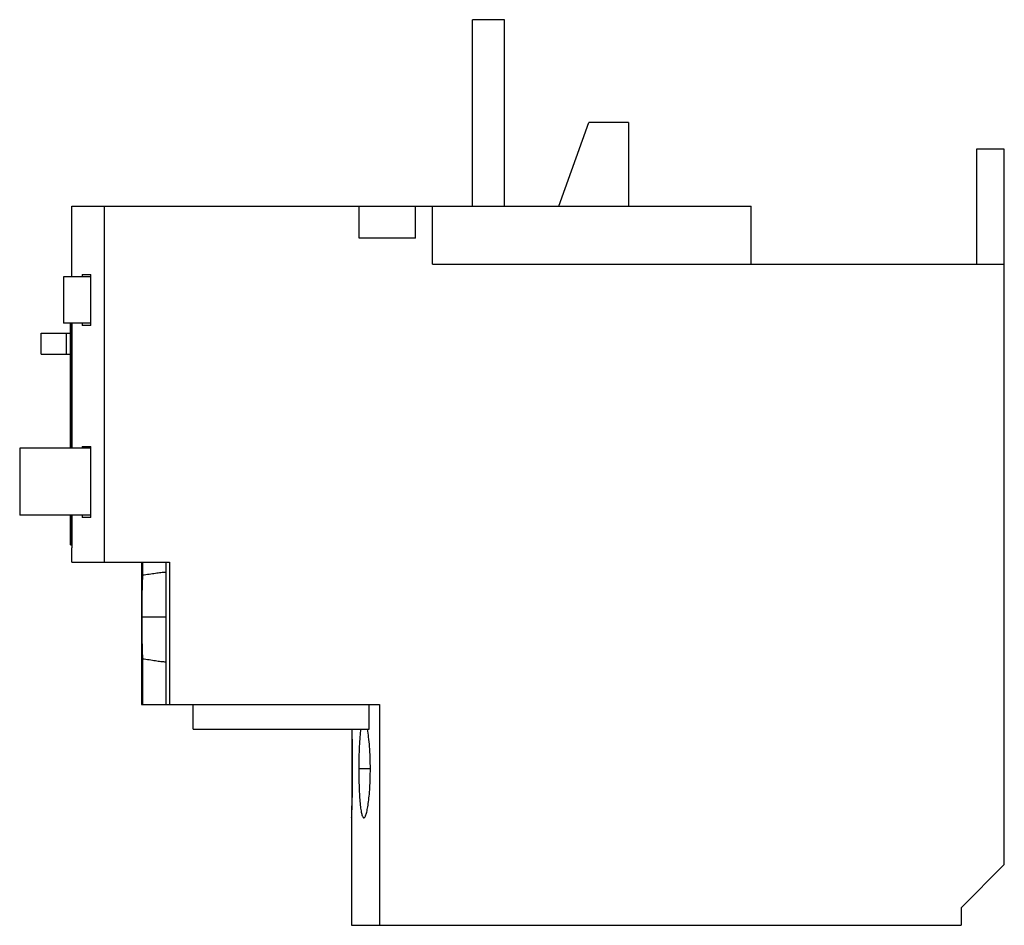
# Model space of a CAD drawing. Header units: millimetres. Extents: x 10.1 to 80.6, y 30.6 to 95.5.
import ezdxf

# ---------------------------------------------------------------- set-up
doc = ezdxf.new("R2010")
doc.units = ezdxf.units.MM
doc.header["$LTSCALE"] = 8.221514
doc.layers.add('00_COMPONENTS_1', color=7, linetype='CONTINUOUS')
doc.layers.add('03_AXES_1', color=7, linetype='CONTINUOUS')

msp = doc.modelspace()

# ---------------------------------------------------------------- linework, layer by layer
at = {"layer": '00_COMPONENTS_1', "color": 7, "linetype": 'Continuous'}
for p, q in [((42.529, 82.138), (42.529, 95.488)), ((44.829, 95.488), (42.53, 95.488)), ((44.829, 82.138), (44.829, 95.488)), ((48.707, 82.138), (50.857, 88.138)), ((53.707, 88.138), (50.857, 88.138)), ((53.707, 88.138), (53.707, 82.138)), ((80.637, 86.224), (78.637, 86.224)), ((78.637, 86.224), (78.637, 77.988)), ((80.637, 34.988), (80.637, 86.224)), ((13.817, 77.063), (13.817, 82.138)), ((13.817, 82.138), (62.487, 82.138)), ((16.139, 82.138), (16.139, 56.638)), ((34.407, 79.838), (34.407, 82.138)), ((38.457, 79.838), (38.457, 82.138)), ((39.657, 77.988), (39.657, 82.138)), ((62.487, 77.988), (62.487, 82.138)), ((38.457, 79.838), (34.407, 79.838)), ((39.657, 77.988), (80.637, 77.988)), ((13.237, 77.063), (13.237, 73.763)), ((15.196, 77.063), (13.237, 77.063)), ((14.558, 77.243), (14.558, 77.063)), ((14.558, 77.243), (15.196, 77.243)), ((15.196, 73.593), (15.196, 77.243)), ((15.196, 73.763), (13.237, 73.763)), ((13.717, 64.813), (13.717, 73.763)), ((13.741, 73.763), (13.741, 64.813)), ((13.845, 64.813), (13.845, 73.763)), ((14.558, 73.763), (14.558, 73.593)), ((15.196, 73.593), (14.558, 73.593)), ((11.617, 71.543), (11.617, 73.043)), ((11.617, 73.043), (13.717, 73.043)), ((13.417, 73.043), (13.417, 71.543)), ((11.617, 71.543), (13.717, 71.543)), ((14.558, 64.933), (14.558, 64.813)), ((14.558, 64.933), (15.196, 64.933)), ((15.196, 59.833), (15.196, 64.933)), ((10.087, 64.813), (10.087, 60.013)), ((15.196, 64.813), (10.087, 64.813)), ((15.196, 60.013), (10.087, 60.013)), ((13.717, 57.873), (13.717, 60.013)), ((13.741, 60.013), (13.741, 57.873)), ((13.845, 57.663), (13.845, 60.013)), ((14.558, 60.013), (14.558, 59.833)), ((15.196, 59.833), (14.558, 59.833)), ((13.717, 57.873), (13.845, 57.873)), ((13.817, 56.638), (13.817, 57.663)), ((13.845, 57.663), (13.817, 57.663)), ((13.817, 56.638), (20.817, 56.638)), ((18.817, 56.638), (18.817, 46.438)), ((18.892, 56.638), (18.892, 55.704)), ((20.553, 56.638), (20.553, 46.438)), ((20.817, 56.638), (20.817, 46.438)), ((18.892, 49.722), (18.892, 46.438)), ((18.817, 46.438), (35.867, 46.438)), ((22.517, 44.688), (22.517, 46.438)), ((35.117, 44.688), (35.117, 46.438)), ((35.867, 46.438), (35.867, 30.638)), ((22.517, 44.688), (35.117, 44.688)), ((35.005, 44.691), (35.003, 44.7)), ((35.007, 44.681), (35.005, 44.691)), ((33.867, 38.338), (33.867, 30.638)), ((80.637, 34.988), (77.537, 31.888)), ((77.537, 31.888), (77.537, 30.638)), ((33.867, 30.638), (77.537, 30.638))]:
    msp.add_line(p, q, dxfattribs=at)
for points, knots in [([(20.546, 55.913), (20.493, 55.913), (20.381, 55.907), (20.137, 55.882), (19.799, 55.83), (19.361, 55.76), (19.052, 55.72), (18.892, 55.704)], [0, 0, 0, 0, 0.095825, 0.201864, 0.440965, 0.709894, 1, 1, 1, 1]), ([(18.892, 55.704), (18.886, 55.635), (18.876, 55.478), (18.859, 55.086), (18.847, 54.474), (18.839, 53.635), (18.838, 53.03), (18.838, 52.713)], [0, 0, 0, 0, 0.068688, 0.158513, 0.392871, 0.682008, 1, 1, 1, 1]), ([(18.838, 52.713), (18.838, 52.396), (18.839, 51.79), (18.847, 50.951), (18.859, 50.339), (18.876, 49.948), (18.886, 49.79), (18.892, 49.722)], [0, 0, 0, 0, 0.317984, 0.6072, 0.841494, 0.931299, 1, 1, 1, 1]), ([(18.892, 49.722), (19.052, 49.706), (19.361, 49.665), (19.799, 49.595), (20.137, 49.543), (20.381, 49.518), (20.493, 49.513), (20.546, 49.513)], [0, 0, 0, 0, 0.290099, 0.559052, 0.798132, 0.904169, 1, 1, 1, 1]), ([(33.872, 44.695), (33.877, 44.279), (33.889, 43.327), (33.893, 42.374), (33.893, 41.838)], [0, 0, 0, 0, 0.437012, 1, 1, 1, 1]), ([(33.943, 41.838), (33.943, 42.374), (33.936, 43.326), (33.914, 44.278), (33.9, 44.694)], [0, 0, 0, 0, 0.56289, 1, 1, 1, 1]), ([(34.524, 44.696), (34.498, 44.51), (34.455, 44.095), (34.413, 43.418), (34.387, 42.651), (34.382, 42.114), (34.382, 41.838)], [0, 0, 0, 0, 0.196115, 0.437394, 0.710493, 1, 1, 1, 1]), ([(35.213, 41.838), (35.213, 42.112), (35.204, 42.646), (35.163, 43.409), (35.101, 44.083), (35.042, 44.496), (35.007, 44.681)], [0, 0, 0, 0, 0.288658, 0.56119, 0.802588, 1, 1, 1, 1]), ([(33.893, 41.838), (33.893, 41.462), (33.891, 40.751), (33.882, 39.78), (33.873, 39.092), (33.868, 38.676), (33.867, 38.52), (33.867, 38.455)], [0, 0, 0, 0, 0.333058, 0.630664, 0.861158, 0.943207, 1, 1, 1, 1]), ([(33.87, 38.338), (33.87, 38.338), (33.871, 38.34), (33.871, 38.342), (33.872, 38.348), (33.873, 38.355), (33.874, 38.365), (33.875, 38.382), (33.877, 38.408), (33.879, 38.445), (33.881, 38.491), (33.884, 38.545), (33.887, 38.607), (33.89, 38.676), (33.894, 38.784), (33.899, 38.937), (33.906, 39.141), (33.912, 39.371), (33.918, 39.624), (33.924, 39.899), (33.93, 40.193), (33.936, 40.614), (33.942, 41.164), (33.943, 41.61), (33.943, 41.838)], [0, 0, 0, 0, 0.000352, 0.001275, 0.002792, 0.004908, 0.007623, 0.010937, 0.019351, 0.030124, 0.043226, 0.05863, 0.076306, 0.096208, 0.118282, 0.168727, 0.227181, 0.293069, 0.365771, 0.444591, 0.528741, 0.61742, 0.805012, 1, 1, 1, 1]), ([(34.382, 41.838), (34.382, 41.39), (34.392, 40.74), (34.428, 39.999), (34.455, 39.62), (34.477, 39.367), (34.503, 39.137), (34.53, 38.933), (34.56, 38.758), (34.592, 38.611), (34.627, 38.496), (34.658, 38.42), (34.686, 38.377), (34.706, 38.355), (34.726, 38.341), (34.741, 38.338), (34.748, 38.338)], [0, 0, 0, 0, 0.376635, 0.546752, 0.624303, 0.695875, 0.760832, 0.818612, 0.868709, 0.910729, 0.944396, 0.969797, 0.979575, 0.987604, 0.994213, 1, 1, 1, 1]), ([(34.748, 38.338), (34.755, 38.338), (34.77, 38.341), (34.791, 38.355), (34.812, 38.376), (34.842, 38.42), (34.878, 38.496), (34.918, 38.611), (34.957, 38.758), (34.996, 38.933), (35.033, 39.136), (35.081, 39.457), (35.133, 39.912), (35.178, 40.511), (35.206, 41.161), (35.213, 41.609), (35.213, 41.838)], [0, 0, 0, 0, 0.005813, 0.012535, 0.020749, 0.030762, 0.056692, 0.090838, 0.133163, 0.18341, 0.241231, 0.306141, 0.454988, 0.624565, 0.808642, 1, 1, 1, 1])]:
    msp.add_open_spline(points, degree=3, knots=knots, dxfattribs=at)
at = {"layer": '03_AXES_1', "color": 254, "linetype": 'Continuous', "true_color": 0xf0ebaf}
for p, q in [((20.553, 52.713), (18.838, 52.713)), ((33.943, 41.838), (33.867, 41.838)), ((35.213, 41.838), (34.382, 41.838))]:
    msp.add_line(p, q, dxfattribs=at)

doc.saveas('drawing.dxf')
